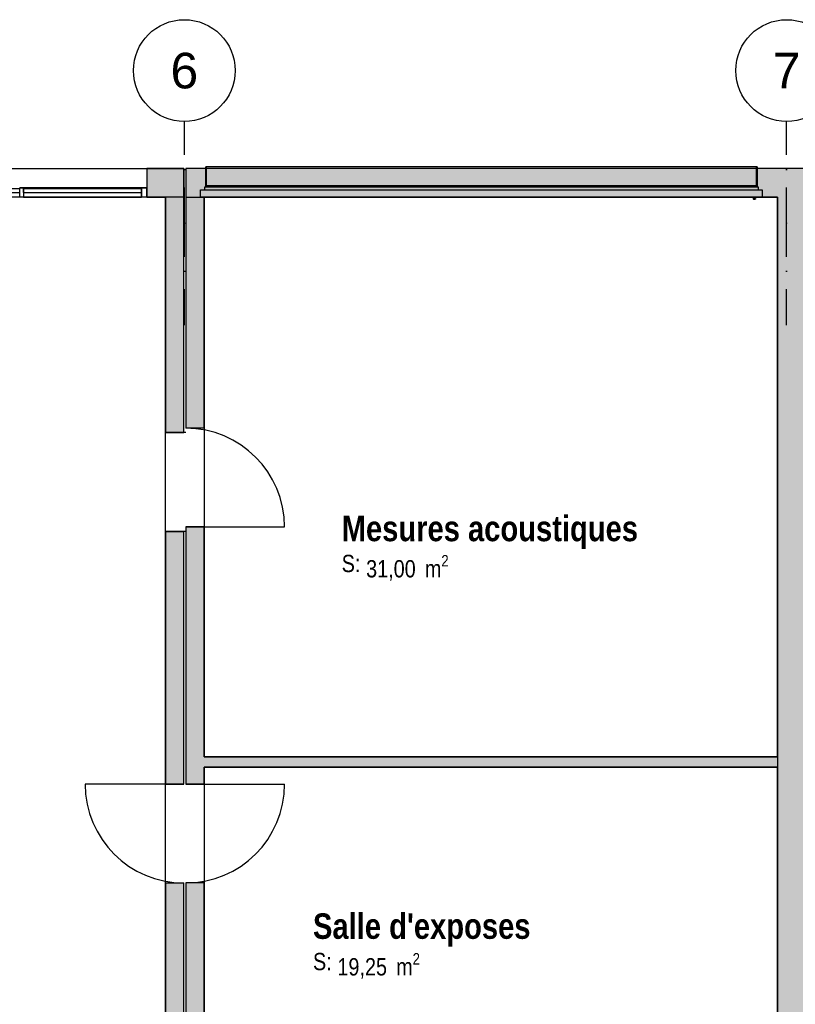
# Model space of a CAD drawing. Extents: x -24342 to 73038, y -9656 to 30949.
# Tile 39 of 170: x 2865 to 3628, y -821 to 146. Entities that reach past the tile are written whole.
import ezdxf
from ezdxf.enums import TextEntityAlignment as Align

# ---------------------------------------------------------------- set-up
doc = ezdxf.new("R2010")
doc.units = 0
for name, pattern in [('21.0032_xref_rdc_02_pro$0$Points tirets', [670.277762, 352.777767, -176.388884, 0, -141.111112]), ('21.0032_xref_rdc_02_pro$0$Tirets', [458.610928, 282.222247, -176.388681]), ('21.0032_xref_rdc_02_pro$0$Traits', [564.444447, 282.222223, -282.222223]), ('ACAD_ISO12W100', [21, 12, -3, 0, -3, 0, -3])]:
    doc.linetypes.add(name, pattern=pattern)
for name, color, linetype in [('0_XREF', 250, 'Continuous'), ('21.0032_xref_rdc_02_pro$0$02-01 File _ Axe.Construction', 251, 'Continuous'), ('21.0032_xref_rdc_02_pro$0$08-01 2D Dessin général.2D', 251, 'Continuous'), ('21.0032_xref_rdc_02_pro$0$A-AREA-____-OTLN.Modèle IFC', 251, 'Continuous'), ('21.0032_xref_rdc_02_pro$0$A-GLAZ-____-OTLN.Modèle IFC', 251, 'Continuous'), ('21.0032_xref_rdc_02_pro$0$A-GLAZ-CURT-OTLN.Modèle IFC', 251, 'Continuous'), ('21.0032_xref_rdc_02_pro$0$A-GLAZ-CWMG-OTLN.Modèle IFC', 251, 'Continuous'), ('21.0032_xref_rdc_02_pro$0$A-WALL-____-OTLN.Modèle IFC', 251, 'Continuous'), ('21.0032_xref_rdc_02_pro$0$Marques de Zone ARCHICAD', 251, 'Continuous'), ('21.0032_xref_rdc_02_pro$0$Portes ARCHICAD', 251, 'Continuous')]:
    doc.layers.add(name, color=color, linetype=linetype)
doc.styles.add('21.0032_xref_rdc_02_pro$0$STYLE_GENERE_1', font='ARIALNB.TTF')
doc.styles.add('21.0032_xref_rdc_02_pro$0$STYLE_GENERE_2', font='ARIALN.TTF')
doc.styles.add('21.0032_xref_rdc_02_pro$0$STYLE_GENERE_5', font='arial.ttf')

# ---------------------------------------------------------------- blocks, each defined once
blk = doc.blocks.new('21.0032_xref_rdc_02_pro$0$Salle d_exposes_SA_11_1', base_point=(32609.8, -7590))
at = {"layer": '21.0032_xref_rdc_02_pro$0$Marques de Zone ARCHICAD', "insert": (31774.5, -7708.3), "char_height": 170, "attachment_point": 1, "style": '21.0032_xref_rdc_02_pro$0$STYLE_GENERE_2'}
blk.add_mtext('\\A1;\\pt0,100;19,25{\\H0.66x;\\S^  ;} m{\\H0.66x;\\S2^  ;}', dxfattribs=at)
at = {"layer": '21.0032_xref_rdc_02_pro$0$Marques de Zone ARCHICAD'}
for tag, height, style, p in [('DUMMY_849', 250, '21.0032_xref_rdc_02_pro$0$STYLE_GENERE_1', (33685.1, -7244.1)), ('ROOM_NAME', 250, '21.0032_xref_rdc_02_pro$0$STYLE_GENERE_1', (31534.5, -7318.1)), ('calculatedAreaCode', 170, '21.0032_xref_rdc_02_pro$0$STYLE_GENERE_2', (31534.5, -7706))]:
    blk.add_attdef(tag, text='', height=height, dxfattribs=dict(at, style=style)).set_placement(p, align=Align.TOP_LEFT)
blk = doc.blocks.new('21.0032_xref_rdc_02_pro$0$Mesures acoustiques_SA_12_1', base_point=(33282.5, -3679.2))
at = {"layer": '21.0032_xref_rdc_02_pro$0$Marques de Zone ARCHICAD', "insert": (32056.6, -3797.5), "char_height": 170, "attachment_point": 1, "style": '21.0032_xref_rdc_02_pro$0$STYLE_GENERE_2'}
blk.add_mtext('\\A1;\\pt0,100;31,00{\\H0.66x;\\S^  ;} m{\\H0.66x;\\S2^  ;}', dxfattribs=at)
at = {"layer": '21.0032_xref_rdc_02_pro$0$Marques de Zone ARCHICAD'}
for tag, height, style, p in [('DUMMY_849', 250, '21.0032_xref_rdc_02_pro$0$STYLE_GENERE_1', (34748.4, -3333.3)), ('ROOM_NAME', 250, '21.0032_xref_rdc_02_pro$0$STYLE_GENERE_1', (31816.6, -3411.5)), ('calculatedAreaCode', 170, '21.0032_xref_rdc_02_pro$0$STYLE_GENERE_2', (31816.6, -3795.2))]:
    blk.add_attdef(tag, text='', height=height, dxfattribs=dict(at, style=style)).set_placement(p, align=Align.TOP_LEFT)
blk = doc.blocks.new('21.0032_xref_rdc_02_pro$0$Porte (Mur) 45[45]_1')
at = {"layer": '21.0032_xref_rdc_02_pro$0$Portes ARCHICAD', "linetype": 'Continuous'}
blk.add_line((30285, -3521), (31255, -3521), dxfattribs=at)
blk.add_arc((30285, -3521), 970, 0, 90, dxfattribs=at)
blk = doc.blocks.new('21.0032_xref_rdc_02_pro$0$Porte (Mur) 46[46]_1')
at = {"layer": '21.0032_xref_rdc_02_pro$0$Portes ARCHICAD', "linetype": 'Continuous'}
blk.add_line((30285, -6049.1), (31255, -6049.1), dxfattribs=at)
blk.add_arc((30285, -6049.1), 970, 270, 0, dxfattribs=at)
blk = doc.blocks.new('21.0032_xref_rdc_02_pro$0$Mur_106_1', base_point=(30375, -9390))
at = {"layer": '21.0032_xref_rdc_02_pro$0$A-WALL-____-OTLN.Modèle IFC', "linetype": 'Continuous'}
for points in [[(30465, -2551), (30465, -280), (30285, -280), (30285, -2551)], [(30465, -6049.1), (30465, -3521), (30285, -3521), (30285, -6049.1)], [(30465, -9300), (30465, -7019.1), (30285, -7019.1), (30285, -9300)]]:
    blk.add_hatch(color=256, dxfattribs=at).paths.add_polyline_path(points)
for p, q in [((30465, -2551), (30285, -2551)), ((30465, -3521), (30285, -3521)), ((30465, -6049.1), (30285, -6049.1)), ((30465, -7019.1), (30285, -7019.1))]:
    blk.add_line(p, q, dxfattribs=at)
at = {"layer": '21.0032_xref_rdc_02_pro$0$A-WALL-____-OTLN.Modèle IFC', "linetype": 'Continuous', "flags": 128}
for points in [[(30285, -280), (30285, -2551)], [(30465, -2551), (30465, -280)], [(30285, -3521), (30285, -6049.1)], [(30465, -5780), (30465, -3521)], [(30465, -6049.1), (30465, -5880)], [(30285, -7019.1), (30285, -9300)], [(30465, -9300), (30465, -7019.1)]]:
    blk.add_lwpolyline(points, dxfattribs=at)
at = {"layer": '21.0032_xref_rdc_02_pro$0$Portes ARCHICAD', "linetype": 'Continuous'}
for name in ['21.0032_xref_rdc_02_pro$0$Porte (Mur) 45[45]_1', '21.0032_xref_rdc_02_pro$0$Porte (Mur) 46[46]_1']:
    blk.add_blockref(name, (0, 0), dxfattribs=at)
blk = doc.blocks.new('21.0032_xref_rdc_02_pro$0$Mur_107_1', base_point=(30285, -140))
at = {"layer": '21.0032_xref_rdc_02_pro$0$A-WALL-____-OTLN.Modèle IFC', "linetype": 'Continuous'}
blk.add_hatch(color=256, dxfattribs=at).paths.add_polyline_path([(30285, -280), (36380, -280), (36380, 0), (30285, 0)])
at = {"layer": '21.0032_xref_rdc_02_pro$0$A-WALL-____-OTLN.Modèle IFC', "linetype": 'Continuous', "flags": 128}
for points in [[(36380, 0), (30285, 0)], [(30285, 0), (30285, -280)], [(36380, -280), (36380, 0)], [(30465, -280), (36100, -280)]]:
    blk.add_lwpolyline(points, dxfattribs=at)
blk = doc.blocks.new('21.0032_xref_rdc_02_pro$0$Mur_108_1', base_point=(36240, -140))
at = {"layer": '21.0032_xref_rdc_02_pro$0$A-WALL-____-OTLN.Modèle IFC', "linetype": 'Continuous'}
blk.add_hatch(color=256, dxfattribs=at).paths.add_polyline_path([(36100, -280), (36100, -9300), (36380, -9300), (36380, -280)])
at = {"layer": '21.0032_xref_rdc_02_pro$0$A-WALL-____-OTLN.Modèle IFC', "linetype": 'Continuous', "flags": 128}
for points in [[(36100, -280), (36100, -5780)], [(36380, -9300), (36380, -280)], [(36100, -5880), (36100, -9300)], [(36100, -9300), (36380, -9300)]]:
    blk.add_lwpolyline(points, dxfattribs=at)
blk = doc.blocks.new('21.0032_xref_rdc_02_pro$0$Mur_111_1', base_point=(30175, -140))
at = {"layer": '21.0032_xref_rdc_02_pro$0$A-WALL-____-OTLN.Modèle IFC', "linetype": 'Continuous'}
blk.add_hatch(color=256, dxfattribs=at).paths.add_polyline_path([(30085, -280), (30085, -2595), (30265, -2595), (30265, -280)])
at = {"layer": '21.0032_xref_rdc_02_pro$0$A-WALL-____-OTLN.Modèle IFC', "linetype": 'Continuous', "flags": 128}
for points in [[(30085, -280), (30085, -2595)], [(30265, -2595), (30265, -280)], [(30085, -2595), (30265, -2595)]]:
    blk.add_lwpolyline(points, dxfattribs=at)
blk = doc.blocks.new('21.0032_xref_rdc_02_pro$0$Mur_126_1', base_point=(30375, -5830))
at = {"layer": '21.0032_xref_rdc_02_pro$0$A-WALL-____-OTLN.Modèle IFC', "linetype": 'Continuous'}
blk.add_hatch(color=256, dxfattribs=at).paths.add_polyline_path([(30465, -5880), (36100, -5880), (36100, -5780), (30465, -5780)])
at = {"layer": '21.0032_xref_rdc_02_pro$0$A-WALL-____-OTLN.Modèle IFC', "linetype": 'Continuous', "flags": 128}
for points in [[(36100, -5780), (30465, -5780)], [(30465, -5880), (36100, -5880)]]:
    blk.add_lwpolyline(points, dxfattribs=at)
blk = doc.blocks.new('21.0032_xref_rdc_02_pro$0$Mur_179_1', base_point=(29900, -140))
at = {"layer": '21.0032_xref_rdc_02_pro$0$A-WALL-____-OTLN.Modèle IFC', "linetype": 'Continuous'}
blk.add_hatch(color=256, dxfattribs=at).paths.add_polyline_path([(29900, -280), (30265, -280), (30265, 0), (29900, 0)])
at = {"layer": '21.0032_xref_rdc_02_pro$0$A-WALL-____-OTLN.Modèle IFC', "linetype": 'Continuous', "flags": 128}
for points in [[(30265, 0), (29900, 0)], [(29900, 0), (29900, -280)], [(30265, -280), (30265, 0)], [(29900, -280), (30085, -280)]]:
    blk.add_lwpolyline(points, dxfattribs=at)
blk = doc.blocks.new('21.0032_xref_rdc_02_pro$0$Mur_191_1', base_point=(30285, -140))
at = {"layer": '21.0032_xref_rdc_02_pro$0$A-WALL-____-OTLN.Modèle IFC', "linetype": '21.0032_xref_rdc_02_pro$0$Tirets', "flags": 128}
for points in [[(36380, 0), (30285, 0)], [(30285, 0), (30285, -280)], [(36380, -280), (36380, 0)], [(30285, -280), (36100, -280)]]:
    blk.add_lwpolyline(points, dxfattribs=at)
blk = doc.blocks.new('21.0032_xref_rdc_02_pro$0$Porte (Mur) 49[78]_1')
at = {"layer": '21.0032_xref_rdc_02_pro$0$Portes ARCHICAD', "linetype": 'Continuous'}
blk.add_line((30265, -6049.1), (29295, -6049.1), dxfattribs=at)
blk.add_arc((30265, -6049.1), 970, 180, 270, dxfattribs=at)
blk = doc.blocks.new('21.0032_xref_rdc_02_pro$0$Mur_238_1', base_point=(30175, -3565))
at = {"layer": '21.0032_xref_rdc_02_pro$0$A-WALL-____-OTLN.Modèle IFC', "linetype": 'Continuous'}
for points in [[(30085, -3565), (30085, -6049.1), (30265, -6049.1), (30265, -3565)], [(30265, -9300), (30265, -7019.1), (30085, -7019.1), (30085, -9300)]]:
    blk.add_hatch(color=256, dxfattribs=at).paths.add_polyline_path(points)
for p, q in [((30085, -6049.1), (30265, -6049.1)), ((30085, -7019.1), (30265, -7019.1))]:
    blk.add_line(p, q, dxfattribs=at)
at = {"layer": '21.0032_xref_rdc_02_pro$0$A-WALL-____-OTLN.Modèle IFC', "linetype": 'Continuous', "flags": 128}
for points in [[(30085, -3565), (30085, -6049.1)], [(30085, -3565), (30265, -3565)], [(30265, -6049.1), (30265, -3565)], [(30085, -7019.1), (30085, -9300)], [(30265, -9300), (30265, -7019.1)]]:
    blk.add_lwpolyline(points, dxfattribs=at)
at = {"layer": '21.0032_xref_rdc_02_pro$0$Portes ARCHICAD', "linetype": 'Continuous'}
blk.add_blockref('21.0032_xref_rdc_02_pro$0$Porte (Mur) 49[78]_1', (0, 0), dxfattribs=at)
blk = doc.blocks.new('21.0032_xref_rdc_02_pro$0$Elément Modèle 8[45]_1', base_point=(30430.1, 360))
at = {"layer": '21.0032_xref_rdc_02_pro$0$A-GLAZ-____-OTLN.Modèle IFC', "linetype": 'Continuous'}
for p, q in [((30480.1, 14), (30480.1, 15)), ((30485.1, 15), (30480.1, 15)), ((30480.1, 11.4), (30480.1, 14)), ((30485.1, 14), (30480.1, 14)), ((30480.1, -170), (30480.1, 11.4)), ((30485.1, 15), (30485.1, 14)), ((35895.1, 15), (30485.1, 15)), ((30485.1, 14), (30485.1, 11.4)), ((30485.1, 11.4), (30485.1, -170)), ((35895.1, 14), (35895.1, 15)), ((35900.1, 15), (35895.1, 15)), ((35895.1, 11.4), (35895.1, 14)), ((35900.1, 14), (35895.1, 14)), ((35895.1, -170), (35895.1, 11.4)), ((35900.1, 15), (35900.1, 14)), ((35900.1, 14), (35900.1, 11.4)), ((35900.1, 11.4), (35900.1, -170)), ((30470.1, -210), (30470.1, -180)), ((30470.1, -180), (35910.1, -180)), ((30480.1, -180), (30480.1, -170)), ((35900.1, -170), (30480.1, -170)), ((35900.1, -170), (35900.1, -180)), ((35910.1, -180), (35910.1, -210)), ((30430.1, -280), (30430.1, -210)), ((30430.1, -210), (35950.1, -210)), ((35950.1, -280), (30430.1, -280)), ((35860.1, -280), (35860.1, -297.5)), ((35870.1, -295), (35870.1, -280)), ((35950.1, -210), (35950.1, -280)), ((35860.1, -297.5), (35862.5, -300)), ((35862.5, -300), (35879.1, -300)), ((35879.1, -295), (35870.1, -295)), ((35879.1, -295), (35883.3, -295)), ((35883.3, -300), (35879.1, -300)), ((35883.3, -295), (35885.1, -295)), ((35883.3, -300), (35883.3, -295)), ((35885.1, -300), (35883.3, -300)), ((35885.1, -295), (35885.1, -300))]:
    blk.add_line(p, q, dxfattribs=at)
blk = doc.blocks.new('21.0032_xref_rdc_02_pro$0$IFC Extruded[524]_1', base_point=(29270, -190))
at = {"layer": '21.0032_xref_rdc_02_pro$0$A-GLAZ-CURT-OTLN.Modèle IFC', "linetype": 'Continuous'}
for p, q in [((29850, -195), (28690, -195)), ((28690, -195), (28690, -235)), ((28690, -235), (29850, -235)), ((29850, -235), (29850, -195))]:
    blk.add_line(p, q, dxfattribs=at)
blk = doc.blocks.new('21.0032_xref_rdc_02_pro$0$IFC Extruded[528]_1', base_point=(28569.9, -190))
at = {"layer": '21.0032_xref_rdc_02_pro$0$A-GLAZ-CURT-OTLN.Modèle IFC', "linetype": 'Continuous'}
for p, q in [((28488.3, -195), (28651.6, -195)), ((28488.3, -235), (28488.3, -195)), ((28488.3, -235), (28651.6, -235)), ((28651.6, -235), (28651.6, -195))]:
    blk.add_line(p, q, dxfattribs=at)
blk = doc.blocks.new('21.0032_xref_rdc_02_pro$0$IFC Extruded[529]_1', base_point=(29270, -190))
at = {"layer": '21.0032_xref_rdc_02_pro$0$A-GLAZ-CURT-OTLN.Modèle IFC', "linetype": 'Continuous'}
for p, q in [((28690, -195), (29850, -195)), ((28690, -235), (28690, -195)), ((28690, -235), (29850, -235)), ((29850, -235), (29850, -195))]:
    blk.add_line(p, q, dxfattribs=at)
blk = doc.blocks.new('21.0032_xref_rdc_02_pro$0$IFC Extruded[532]_1', base_point=(28670.8, -190))
at = {"layer": '21.0032_xref_rdc_02_pro$0$A-GLAZ-CWMG-OTLN.Modèle IFC', "linetype": 'Continuous'}
for p, q in [((28651.6, -280), (28651.6, -190)), ((28651.6, -190), (28690, -190)), ((28690, -190), (28690, -280)), ((28690, -280), (28651.6, -280))]:
    blk.add_line(p, q, dxfattribs=at)
blk = doc.blocks.new('21.0032_xref_rdc_02_pro$0$IFC Extruded[534]_1', base_point=(29900, -190))
at = {"layer": '21.0032_xref_rdc_02_pro$0$A-GLAZ-CWMG-OTLN.Modèle IFC', "linetype": 'Continuous'}
for p, q in [((29850, -280), (29850, -190)), ((29850, -190), (29900, -190)), ((29900, -190), (29900, -280)), ((29900, -280), (29850, -280))]:
    blk.add_line(p, q, dxfattribs=at)
blk = doc.blocks.new('21.0032_xref_rdc_02_pro$0$IFC Extruded[535]_1', base_point=(28651.6, -190))
at = {"layer": '21.0032_xref_rdc_02_pro$0$A-GLAZ-CWMG-OTLN.Modèle IFC', "linetype": 'Continuous'}
for p, q in [((28651.6, -280), (28651.6, -190)), ((29900, -190), (28651.6, -190)), ((29900, -280), (29900, -190)), ((29900, -280), (28651.6, -280))]:
    blk.add_line(p, q, dxfattribs=at)
blk = doc.blocks.new('21.0032_xref_rdc_02_pro$0$IFC Extruded[537]_1', base_point=(28670.8, -190))
at = {"layer": '21.0032_xref_rdc_02_pro$0$A-GLAZ-CWMG-OTLN.Modèle IFC', "linetype": 'Continuous'}
for p, q in [((28651.6, -280), (28651.6, -190)), ((28651.6, -190), (28690, -190)), ((28690, -190), (28690, -280)), ((28690, -280), (28651.6, -280))]:
    blk.add_line(p, q, dxfattribs=at)
blk = doc.blocks.new('21.0032_xref_rdc_02_pro$0$IFC Extruded[539]_1', base_point=(29900, -190))
at = {"layer": '21.0032_xref_rdc_02_pro$0$A-GLAZ-CWMG-OTLN.Modèle IFC', "linetype": 'Continuous'}
for p, q in [((29850, -280), (29850, -190)), ((29850, -190), (29900, -190)), ((29900, -190), (29900, -280)), ((29900, -280), (29850, -280))]:
    blk.add_line(p, q, dxfattribs=at)
blk = doc.blocks.new('21.0032_xref_rdc_02_pro$0$IFC Extruded[547]_1', base_point=(28670.8, -190))
at = {"layer": '21.0032_xref_rdc_02_pro$0$A-GLAZ-CWMG-OTLN.Modèle IFC', "linetype": 'Continuous'}
for p, q in [((28651.6, -280), (28651.6, -190)), ((28651.6, -190), (28690, -190)), ((28690, -190), (28690, -280)), ((28690, -280), (28651.6, -280))]:
    blk.add_line(p, q, dxfattribs=at)
blk = doc.blocks.new('21.0032_xref_rdc_02_pro$0$IFC Extruded[549]_1', base_point=(29900, -190))
at = {"layer": '21.0032_xref_rdc_02_pro$0$A-GLAZ-CWMG-OTLN.Modèle IFC', "linetype": 'Continuous'}
for p, q in [((29850, -280), (29850, -190)), ((29850, -190), (29900, -190)), ((29900, -190), (29900, -280)), ((29900, -280), (29850, -280))]:
    blk.add_line(p, q, dxfattribs=at)
blk = doc.blocks.new('21.0032_xref_rdc_02_pro$0$IFC Extruded[551]_1', base_point=(29850, -190))
at = {"layer": '21.0032_xref_rdc_02_pro$0$A-GLAZ-CWMG-OTLN.Modèle IFC', "linetype": 'Continuous'}
for p, q in [((28690, -190), (28690, -280)), ((28690, -190), (29850, -190)), ((29850, -190), (29850, -280)), ((28690, -280), (29850, -280))]:
    blk.add_line(p, q, dxfattribs=at)
blk = doc.blocks.new('21.0032_xref_rdc_02_pro$0$Mur 12[593]_1', base_point=(0, -140))
at = {"layer": '21.0032_xref_rdc_02_pro$0$A-WALL-____-OTLN.Modèle IFC', "linetype": 'Continuous'}
for p, q in [((13990.1, 0), (30265, 0)), ((30265, 0), (30265, -280)), ((30085, -280), (18280.1, -280)), ((30265, -280), (30085, -280))]:
    blk.add_line(p, q, dxfattribs=at)
blk = doc.blocks.new('21.0032_xref_rdc_02_pro$0$Mur_253_1', base_point=(36240, -140))
at = {"layer": '21.0032_xref_rdc_02_pro$0$A-WALL-____-OTLN.Modèle IFC', "linetype": '21.0032_xref_rdc_02_pro$0$Tirets', "flags": 128}
for points in [[(36100, -280), (36100, -9390)], [(36380, -9390), (36380, -280)], [(36100, -9390), (36380, -9390)]]:
    blk.add_lwpolyline(points, dxfattribs=at)
blk = doc.blocks.new('21.0032_xref_rdc_02_pro$0$Marque grille standard[694]_1', base_point=(30270, -31547.1))
at = {"layer": '21.0032_xref_rdc_02_pro$0$02-01 File _ Axe.Construction', "linetype": '21.0032_xref_rdc_02_pro$0$Points tirets'}
for p, q in [((30270, -537.8), (30270, 462.2)), ((30270, -1537.8), (30270, -537.8))]:
    blk.add_line(p, q, dxfattribs=at)
at = {"layer": '21.0032_xref_rdc_02_pro$0$02-01 File _ Axe.Construction', "linetype": 'Continuous'}
blk.add_circle((30270, 962.2), 500, dxfattribs=at)
at = {"layer": '21.0032_xref_rdc_02_pro$0$02-01 File _ Axe.Construction', "linetype": '21.0032_xref_rdc_02_pro$0$Points tirets'}
blk.add_point((30270, -537.8), dxfattribs=at)
blk.add_point((30270, -537.8), dxfattribs=at)
at = {"layer": '21.0032_xref_rdc_02_pro$0$02-01 File _ Axe.Construction', "style": '21.0032_xref_rdc_02_pro$0$STYLE_GENERE_5'}
for tag, p in [('AC_MarkerText_1_1', (30270, 1137.2)), ('AC_MarkerText_1_0', (30270, -31872.1))]:
    blk.add_attdef(tag, text='', height=350, rotation=360, dxfattribs=at).set_placement(p, align=Align.TOP_CENTER)
blk = doc.blocks.new('21.0032_xref_rdc_02_pro$0$Marque grille standard[695]_1', base_point=(36190, -31547.1))
at = {"layer": '21.0032_xref_rdc_02_pro$0$02-01 File _ Axe.Construction', "linetype": '21.0032_xref_rdc_02_pro$0$Points tirets'}
for p, q in [((36190, -537.8), (36190, 462.2)), ((36190, -1537.8), (36190, -537.8))]:
    blk.add_line(p, q, dxfattribs=at)
at = {"layer": '21.0032_xref_rdc_02_pro$0$02-01 File _ Axe.Construction', "linetype": 'Continuous'}
blk.add_circle((36190, 962.2), 500, dxfattribs=at)
at = {"layer": '21.0032_xref_rdc_02_pro$0$02-01 File _ Axe.Construction', "linetype": '21.0032_xref_rdc_02_pro$0$Points tirets'}
blk.add_point((36190, -537.8), dxfattribs=at)
blk.add_point((36190, -537.8), dxfattribs=at)
at = {"layer": '21.0032_xref_rdc_02_pro$0$02-01 File _ Axe.Construction', "style": '21.0032_xref_rdc_02_pro$0$STYLE_GENERE_5'}
for tag, p in [('AC_MarkerText_1_1', (36190, 1137.2)), ('AC_MarkerText_1_0', (36190, -31872.1))]:
    blk.add_attdef(tag, text='', height=350, rotation=360, dxfattribs=at).set_placement(p, align=Align.TOP_CENTER)
blk = doc.blocks.new('21.0032_xref_rdc_02_pro')
at = {"layer": '21.0032_xref_rdc_02_pro$0$08-01 2D Dessin général.2D', "linetype": '21.0032_xref_rdc_02_pro$0$Traits'}
for p, q in [((3028.5, -259.5), (3008.5, -259.5)), ((3028.5, -356.5), (3008.5, -356.5))]:
    blk.add_line(p, q, dxfattribs=at)
at = {"layer": '21.0032_xref_rdc_02_pro$0$A-AREA-____-OTLN.Modèle IFC', "linetype": 'Continuous', "flags": 128}
for points in [[(3008.5, -930), (3008.5, -28), (1828, -28), (1828, -930)], [(3046.5, -578), (3610, -578), (3610, -28), (3046.5, -28)], [(3610, -930), (3610, -588), (3046.5, -588), (3046.5, -930)]]:
    blk.add_lwpolyline(points, close=True, dxfattribs=at)
at = {"layer": '21.0032_xref_rdc_02_pro$0$02-01 File _ Axe.Construction', "linetype": 'Continuous'}
ref = blk.add_blockref('21.0032_xref_rdc_02_pro$0$Marque grille standard[694]_1', (3027, -3154.71), dxfattribs=dict(at, xscale=0.1, yscale=0.1, zscale=0.1))
ref.add_attrib('AC_MarkerText_1_1', '6', dxfattribs={"height": 35, "style": '21.0032_xref_rdc_02_pro$0$STYLE_GENERE_5'}).set_placement((3027, 113.72), align=Align.TOP_CENTER)
ref = blk.add_blockref('21.0032_xref_rdc_02_pro$0$Marque grille standard[695]_1', (3619, -3154.71), dxfattribs=dict(at, xscale=0.1, yscale=0.1, zscale=0.1))
ref.add_attrib('AC_MarkerText_1_1', '7', dxfattribs={"height": 35, "style": '21.0032_xref_rdc_02_pro$0$STYLE_GENERE_5'}).set_placement((3619, 113.72), align=Align.TOP_CENTER)
at = {"layer": '21.0032_xref_rdc_02_pro$0$A-AREA-____-OTLN.Modèle IFC', "linetype": 'Continuous', "xscale": 0.1, "yscale": 0.1, "zscale": 0.1}
for name, p, values in [('21.0032_xref_rdc_02_pro$0$Mesures acoustiques_SA_12_1', (3328.25, -367.92), {'ROOM_NAME': 'Mesures acoustiques', 'calculatedAreaCode': 'S: '}), ('21.0032_xref_rdc_02_pro$0$Salle d_exposes_SA_11_1', (3260.98, -759), {'ROOM_NAME': "Salle d'exposes", 'calculatedAreaCode': 'S: '})]:
    blk.add_blockref(name, p, dxfattribs=at).add_auto_attribs(values)
at = {"layer": '21.0032_xref_rdc_02_pro$0$A-GLAZ-____-OTLN.Modèle IFC', "linetype": 'Continuous', "xscale": 0.1, "yscale": 0.1, "zscale": 0.1}
blk.add_blockref('21.0032_xref_rdc_02_pro$0$Elément Modèle 8[45]_1', (3043.01, 36), dxfattribs=at)
at = {"layer": '21.0032_xref_rdc_02_pro$0$A-GLAZ-CURT-OTLN.Modèle IFC', "linetype": 'Continuous', "xscale": 0.1, "yscale": 0.1, "zscale": 0.1}
for name, p in [('21.0032_xref_rdc_02_pro$0$IFC Extruded[528]_1', (2856.99, -19)), ('21.0032_xref_rdc_02_pro$0$IFC Extruded[524]_1', (2927, -19)), ('21.0032_xref_rdc_02_pro$0$IFC Extruded[529]_1', (2927, -19))]:
    blk.add_blockref(name, p, dxfattribs=at)
at = {"layer": '21.0032_xref_rdc_02_pro$0$A-GLAZ-CWMG-OTLN.Modèle IFC', "linetype": 'Continuous', "xscale": 0.1, "yscale": 0.1, "zscale": 0.1}
for name, p in [('21.0032_xref_rdc_02_pro$0$IFC Extruded[532]_1', (2867.08, -19)), ('21.0032_xref_rdc_02_pro$0$IFC Extruded[535]_1', (2865.16, -19)), ('21.0032_xref_rdc_02_pro$0$IFC Extruded[537]_1', (2867.08, -19)), ('21.0032_xref_rdc_02_pro$0$IFC Extruded[547]_1', (2867.08, -19)), ('21.0032_xref_rdc_02_pro$0$IFC Extruded[551]_1', (2985, -19)), ('21.0032_xref_rdc_02_pro$0$IFC Extruded[534]_1', (2990, -19)), ('21.0032_xref_rdc_02_pro$0$IFC Extruded[539]_1', (2990, -19)), ('21.0032_xref_rdc_02_pro$0$IFC Extruded[549]_1', (2990, -19))]:
    blk.add_blockref(name, p, dxfattribs=at)
at = {"layer": '21.0032_xref_rdc_02_pro$0$A-WALL-____-OTLN.Modèle IFC', "linetype": 'Continuous', "xscale": 0.1, "yscale": 0.1, "zscale": 0.1}
blk.add_blockref('21.0032_xref_rdc_02_pro$0$Mur 12[593]_1', (0, -14), dxfattribs=at)
at = {"layer": '21.0032_xref_rdc_02_pro$0$A-WALL-____-OTLN.Modèle IFC', "xscale": 0.1, "yscale": 0.1, "zscale": 0.1}
for name, p in [('21.0032_xref_rdc_02_pro$0$Mur_179_1', (2990, -14)), ('21.0032_xref_rdc_02_pro$0$Mur_107_1', (3028.5, -14)), ('21.0032_xref_rdc_02_pro$0$Mur_191_1', (3028.5, -14)), ('21.0032_xref_rdc_02_pro$0$Mur_111_1', (3017.5, -14)), ('21.0032_xref_rdc_02_pro$0$Mur_106_1', (3037.5, -939)), ('21.0032_xref_rdc_02_pro$0$Mur_108_1', (3624, -14)), ('21.0032_xref_rdc_02_pro$0$Mur_253_1', (3624, -14)), ('21.0032_xref_rdc_02_pro$0$Mur_238_1', (3017.5, -356.5)), ('21.0032_xref_rdc_02_pro$0$Mur_126_1', (3037.5, -583))]:
    blk.add_blockref(name, p, dxfattribs=at)

msp = doc.modelspace()

# ---------------------------------------------------------------- block references
at = {"layer": '0_XREF', "linetype": 'ACAD_ISO12W100'}
msp.add_blockref('21.0032_xref_rdc_02_pro', (0, 0), dxfattribs=at)

doc.saveas('drawing.dxf')
